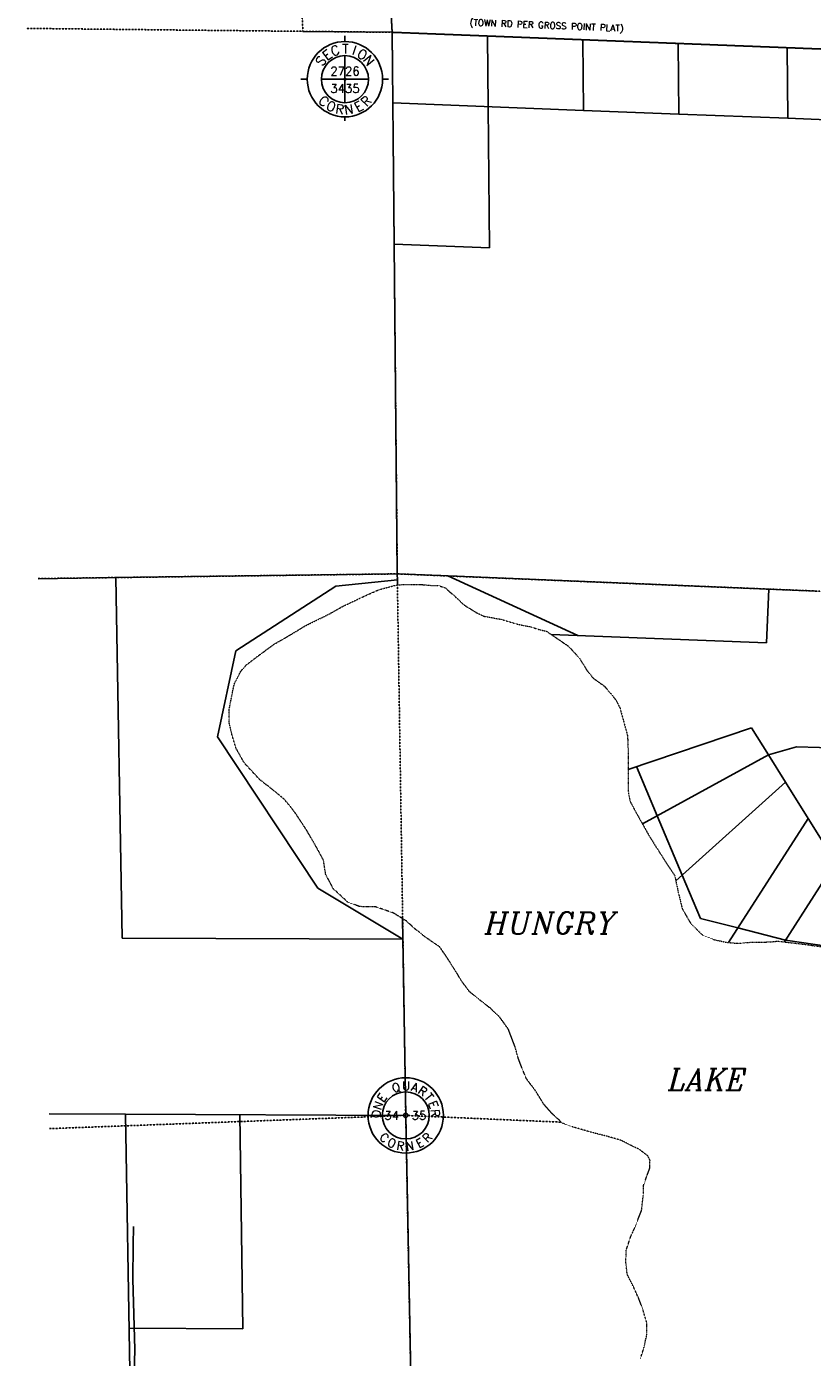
# Model space of a CAD drawing. Extents: x 382064 to 394843, y 99495 to 121971.
# Tile 3 of 36: x 382396 to 384232, y 102237 to 105346. Entities that reach past the tile are written whole.
import ezdxf
from ezdxf.enums import TextEntityAlignment as Align

# ---------------------------------------------------------------- set-up
doc = ezdxf.new("R2010")
doc.units = 0
doc.header["$LTSCALE"] = 0.005
doc.header["$MEASUREMENT"] = 0
for name, pattern in [('DGN Style 6', [74.75, 25, -12.5, 6.25, -12.5, 6, -12.5]), ('Erwl', [0.8, 0.175, -0.05, 0.35, -0.05, 0.175]), ('PHANTOM', [2.5, 1.25, -0.25, 0.25, -0.25, 0.25, -0.25])]:
    doc.linetypes.add(name, pattern=pattern)
for name, color, linetype in [('17N', 7, 'Continuous'), ('30F', 1, 'PHANTOM'), ('30Q', 1, 'PHANTOM'), ('30S', 1, 'PHANTOM'), ('47N', 7, 'Continuous'), ('Y', 2, 'Continuous')]:
    doc.layers.add(name, color=color, linetype=linetype)
for name, color, linetype, lineweight in [('E_RW_Existing', 1, 'Erwl', 25), ('E_RW_Property', 1, 'Continuous', 25), ('E_WTR', 4, 'DGN Style 6', 15)]:
    doc.layers.add(name, color=color, linetype=linetype, lineweight=lineweight)
doc.styles.add('DIM', font='SIMPLEX', dxfattribs={"height": 20})
doc.styles.add('L', font='ITALIC.shx', dxfattribs={"height": 50})
doc.styles.add('R', font='ROMANS.shx', dxfattribs={"height": 35})
doc.styles.add('T', font='TXT.shx', dxfattribs={"height": 20})

# ---------------------------------------------------------------- blocks, each defined once
blk = doc.blocks.new('S', base_point=(4834.4, 3124.9))
at = {"layer": 'Y'}
for p, q in [((4834.4, 3212.9), (4834.4, 3226.2)), ((4834.4, 3124.9), (4834.4, 3179.9)), ((4746.4, 3124.9), (4731.5, 3124.9)), ((4834.4, 3124.9), (4779.4, 3124.9)), ((4834.4, 3124.9), (4889.4, 3124.9)), ((4834.4, 3124.9), (4834.4, 3069.9)), ((4922.4, 3124.9), (4936.3, 3124.9)), ((4834.4, 3062.4), (4834.4, 3061)), ((4834.4, 3036.9), (4834.4, 3027.7))]:
    blk.add_line(p, q, dxfattribs=at)
for radius in [88, 55, 2]:
    blk.add_circle((4834.4, 3124.9), radius, dxfattribs=at)
at = {"layer": 'Y', "style": 'DIM'}
for s, rotation, p in [('C', 20, (4815.1, 3181.4)), ('I', 343, (4853, 3181.6)), ('S', 54, (4786.8, 3160.9)), ('E', 37, (4799.4, 3173.2)), ('O', 326, (4868.8, 3173.7)), ('N', 309, (4881.6, 3161.5)), ('C', 317.5308, (4777.7, 3065.5)), ('R', 45.5308, (4891.8, 3066.1)), ('O', 334.5308, (4797.5, 3051.5)), ('R', 351.5308, (4820.6, 3043.9)), ('N', 8.5308, (4844.9, 3043.4)), ('E', 28.5308, (4872.1, 3051.9))]:
    blk.add_text(s, height=22, rotation=rotation, dxfattribs=at).set_placement(p, align=Align.CENTER)
blk.add_text('T', height=22, dxfattribs=at).set_placement((4835.6, 3184.6), align=Align.CENTER)
at = {"layer": 'Y', "style": 'T'}
for tag, p in [('SECN', (4834.4, 3133.6)), ('SECS', (4834.4, 3093.1))]:
    blk.add_attdef(tag, text='', height=20, dxfattribs=at).set_placement(p, align=Align.CENTER)
blk = doc.blocks.new('Q', base_point=(2908.2, 2882.1))
at = {"layer": 'Y'}
for radius in [88, 55, 5]:
    blk.add_circle((2908.2, 2882.1), radius, dxfattribs=at)
at = {"layer": 'Y', "style": 'T'}
for s, rotation, p in [('Q', 20, (2889, 2937.8)), ('A', 343, (2926.4, 2938.2)), ('E', 54, (2861.2, 2917.6)), ('R', 326, (2942, 2930.4)), ('T', 309, (2954.7, 2918.4)), ('O', 88, (2849.4, 2885.2)), ('N', 71, (2852.8, 2902.3)), ('E', 292, (2963.2, 2903.2)), ('R', 275, (2967, 2886.2)), ('C', 317.5308, (2851.5, 2822.7)), ('E', 28.5308, (2945.9, 2809.1)), ('R', 45.5308, (2965.6, 2823.3)), ('O', 334.5308, (2871.3, 2808.7)), ('R', 351.5308, (2894.4, 2801.1)), ('N', 8.5308, (2918.7, 2800.6))]:
    blk.add_text(s, height=20, rotation=rotation, dxfattribs=at).set_placement(p, align=Align.CENTER)
blk.add_text('U', height=20, dxfattribs=at).set_placement((2909.3, 2941), align=Align.CENTER)
for tag, p in [('N', (2908.2, 2912.9)), ('W', (2875.2, 2882.1)), ('E', (2939, 2882.1)), ('S', (2908.2, 2850.2))]:
    blk.add_attdef(tag, text='', height=20, dxfattribs=at).set_placement(p, align=Align.MIDDLE)

msp = doc.modelspace()

# ---------------------------------------------------------------- linework, layer by layer
at = {"layer": '30F'}
for p in [(382422.6, 104056.8), (384653.4, 104010.7)]:
    msp.add_line(p, (383262.1, 104067.8), dxfattribs=at)
at = {"layer": '30Q'}
for p, q in [((382449.3, 102771.6), (383281.8, 102802.5)), ((383281.8, 102802.5), (383645.5, 102786.7))]:
    msp.add_line(p, q, dxfattribs=at)
at = {"layer": '30S'}
for p, q in [((382395.9, 105342.3), (383250.1, 105333.2)), ((385887.9, 105230.3), (383250.1, 105333.2)), ((383262.2, 104054), (383250.1, 105333.2)), ((383281.8, 102802.5), (383262.2, 104054)), ((383281.8, 102802.5), (383339.1, 99823.7))]:
    msp.add_line(p, q, dxfattribs=at)
at = {"layer": '30S', "flags": 128}
msp.add_lwpolyline([(383250.1, 105333.2), (383098.3, 107989)], dxfattribs=at)
at = {"layer": 'E_RW_Existing', "flags": 128}
for points in [[(383041.7, 105335.4), (383034.6, 105468.4), (383027.4, 105601.4), (383021.5, 105711.2), (383015.5, 105821), (383009.6, 105930.9), (383003.7, 106040.7), (382997.7, 106150.6), (382991.8, 106260.4), (382985.9, 106370.2), (382980, 106480.1), (382974, 106589.9), (382968.1, 106699.8), (383172.3, 106694.6), (383791.7, 106678.6), (383875.1, 105374.9), (383246.3, 105399.4), (383250.1, 105333.2), (384305.1, 105292.1), (384569, 105281.8), (384569.4, 105116.8), (384572.6, 104013.9)], [(382395.9, 105342.3), (383041.7, 105335.4)]]:
    msp.add_lwpolyline(points, dxfattribs=at)
at = {"layer": 'E_RW_Property'}
for p, q in [((383250.1, 105333.2), (383041.7, 105335.4)), ((383250.1, 105333.2), (383251.7, 105168.2)), ((383472.9, 105324.5), (383474.5, 105159.5)), ((383695.8, 105315.8), (383697.3, 105150.8)), ((383918.6, 105307.1), (383920.2, 105142.2)), ((384173.4, 105297.2), (384175, 105132.2)), ((383251.7, 105168.2), (383697.3, 105150.8)), ((383251.7, 105168.2), (383254.8, 104838.2)), ((383477.6, 104829.6), (383474.5, 105159.5)), ((383697.3, 105150.8), (383920.2, 105142.2)), ((383920.2, 105142.2), (384175, 105132.2)), ((384175, 105132.2), (384305.6, 105127.1)), ((383254.8, 104838.2), (383477.6, 104829.6)), ((383254.8, 104838.2), (383262.1, 104067.8)), ((383262.1, 104067.8), (382604.5, 104059)), ((382604.5, 104059), (382619.3, 103216.5)), ((382884.8, 103887.6), (383118.7, 104039.4)), ((383118.7, 104039.4), (383262.2, 104054)), ((383262.1, 104067.8), (383380.1, 104063)), ((383262.2, 104054), (383262.4, 104041.9)), ((383380.1, 104063), (383684.2, 103923.7)), ((383380.1, 104063), (384130, 104032.2)), ((384125.1, 103906.4), (384130, 104032.2)), ((384130, 104032.2), (384242.9, 104027.6)), ((383621.9, 103926.1), (384125.1, 103906.4)), ((382842, 103686.8), (382884.8, 103887.6)), ((384089.5, 103708.4), (383801.5, 103610.9)), ((384129.2, 103644.8), (384089.5, 103708.4)), ((383076.3, 103333.4), (382842, 103686.8)), ((384129.2, 103644.8), (383835, 103483.4)), ((384129.2, 103644.8), (384195.3, 103663.7)), ((384169, 103581.2), (384129.2, 103644.8)), ((384195.3, 103663.7), (384582.8, 103653.1)), ((383821, 103617.5), (383869.6, 103502.3)), ((384169, 103581.2), (383912.9, 103350.6)), ((384222, 103496.4), (384169, 103581.2)), ((383869.6, 103502.3), (383927.9, 103364.2)), ((384222, 103496.4), (384036.2, 103206.6)), ((384286, 103393.9), (384222, 103496.4)), ((384166.7, 103207.8), (384286, 103393.9)), ((383927.9, 103364.2), (383970.7, 103262.8)), ((383275.4, 103214.4), (383076.3, 103333.4)), ((383970.7, 103262.8), (384057.9, 103240.5)), ((384057.9, 103240.5), (384169.3, 103211.9)), ((382619.3, 103216.5), (383275.4, 103214.4)), ((384317.7, 103190.1), (384169.3, 103211.9)), ((382448.5, 102806.5), (382626.9, 102805.6)), ((382626.9, 102805.6), (382636.9, 102205.7)), ((382626.9, 102805.6), (383281.8, 102802.5)), ((382893.9, 102804.3), (382901.1, 102303.8)), ((382901.1, 102303.8), (382635.2, 102305.7))]:
    msp.add_line(p, q, dxfattribs=at)
at = {"layer": 'E_RW_Property', "flags": 128}
for points in [[(382422.6, 104056.6), (382604.5, 104059)], [(382545.8, 101366.2), (382593.2, 101535.5), (382634.5, 101698.2), (382641.9, 101739), (382650.2, 101781.5), (382651.3, 101819.7), (382652.9, 101911.1), (382645.5, 102137.6), (382648.9, 102255.5), (382643.8, 102420), (382644.8, 102499.2), (382645.7, 102542.7)]]:
    msp.add_lwpolyline(points, dxfattribs=at)
at = {"layer": 'E_RW_Property'}
for points in [[(383262.2, 104054), (383262.1, 104067.8)], [(383274.6, 103262.1), (383281.8, 102802.5), (383294.3, 102151), (383300.6, 101823.8)]]:
    msp.add_lwpolyline(points, dxfattribs=at)
at = {"layer": 'E_WTR'}
for points in [[(383274.6, 103262.1), (383252.1, 103275.9), (383211.1, 103289.7), (383174.4, 103290.3), (383146.5, 103300.7), (383112.9, 103331.7), (383094.8, 103365.7), (383089.5, 103399.1), (383071.1, 103433), (383050, 103469.1), (383027.1, 103504.2), (383013.9, 103522.1), (382998.2, 103540.8), (382972.6, 103562.2), (382940.5, 103587.2), (382904.5, 103626.2), (382885.2, 103660.5), (382875.6, 103692.8), (382869.3, 103719.9), (382869.1, 103750.2), (382875.5, 103782.6), (382881.1, 103810.3), (382896.1, 103839.7), (382909.3, 103855), (382937.9, 103876.8), (382973.7, 103903.2), (383006.8, 103922.2), (383046.7, 103946.3), (383104.3, 103974.8), (383134.6, 103991.9), (383177.9, 104012.5), (383218.7, 104030.7), (383259.2, 104041.6), (383262.4, 104041.9)], [(383262.4, 104041.9), (383279.4, 104043.2), (383316.7, 104043), (383341.4, 104040.9), (383357.8, 104040.6), (383373.6, 104035.5), (383397.4, 104014.7), (383418, 103995.2), (383446.6, 103977.5), (383464.4, 103968.9), (383478.5, 103966.4), (383504.8, 103961.6), (383539.7, 103951.3), (383552.6, 103948.2), (383574.3, 103943.9), (383594.2, 103937.5), (383610.5, 103934), (383662.3, 103898.6), (383686.4, 103872.3), (383704.7, 103843.2), (383719.3, 103824.6), (383745.8, 103805.6), (383761.5, 103787.5), (383772.6, 103773.7), (383782.4, 103754.3), (383800.1, 103689.6), (383801.7, 103649), (383801.6, 103615.6), (383801.4, 103578.5), (383801.4, 103561.9), (383805.8, 103536.6), (383820.5, 103509.3), (383849, 103458.4), (383863.6, 103434.7), (383885.4, 103400.3), (383910.2, 103363.1), (383919.3, 103320.6), (383928, 103285.1), (383947.4, 103251.5), (383975.5, 103223.5), (384004.1, 103212.8), (384031.3, 103207), (384058.8, 103204.5), (384088.7, 103207.2), (384134.3, 103207.8), (384150.1, 103209.8)], [(383648.3, 102784.3), (383624.3, 102806.2), (383604.2, 102828.8), (383586.3, 102858.3), (383564, 102887.9), (383553.5, 102913), (383544.7, 102936.1), (383537.8, 102961.5), (383521.5, 103004.2), (383502, 103031.2), (383479.9, 103052.7), (383454.9, 103072.3), (383430.5, 103091.9), (383412.3, 103116.4), (383399.7, 103137.6), (383379.3, 103169.8), (383361.2, 103196.1), (383329.3, 103217.9), (383303.7, 103238.1), (383283.2, 103256.8), (383274.6, 103262.1)], [(384150.1, 103209.8), (384210.1, 103202.8), (384259.3, 103195.9), (384301.8, 103188.7), (384315.2, 103183.8), (384322.3, 103180.4)], [(383830.7, 102235.3), (383838.8, 102260.8), (383845.1, 102290.3), (383845.3, 102317.5), (383836.7, 102346.7), (383827.5, 102372), (383813.5, 102403.2), (383807, 102416.1), (383799.3, 102431.5), (383796.2, 102458.5), (383796.9, 102487.3), (383807.8, 102520.2), (383815.8, 102537.2), (383833, 102580.8), (383837.1, 102617.1), (383837.3, 102637.9), (383844.2, 102657.9), (383852.2, 102679.3), (383852.6, 102697.6), (383847.4, 102708), (383827.8, 102723), (383815.8, 102728.7), (383784.1, 102744.5), (383752.2, 102753.7), (383720.4, 102761.6), (383670.7, 102776), (383648.3, 102784.3)]]:
    msp.add_lwpolyline(points, dxfattribs=at)

# ---------------------------------------------------------------- block references
at = {"layer": 'Y'}
msp.add_blockref('S', (383139.8, 105223.6), dxfattribs=at).add_auto_attribs({'SECS': '3435', 'SECN': '2726'})
ref = msp.add_blockref('Q', (383281.8, 102802.5), dxfattribs=at)
ref.add_attrib('E', '35', dxfattribs={"color": 2, "height": 20, "style": 'T'}).set_placement((383312.6, 102802.5), align=Align.MIDDLE)
ref.add_attrib('W', '34', dxfattribs={"color": 2, "height": 20, "style": 'T'}).set_placement((383248.8, 102802.5), align=Align.MIDDLE)

# ---------------------------------------------------------------- texts
at = {"layer": '17N', "style": 'R'}
msp.add_text('(TOWN RD PER GROSS POINT PLAT)', height=15, rotation=357.732, dxfattribs=at).set_placement((383610.6, 105342.1), align=Align.CENTER)
at = {"layer": '47N', "style": 'L'}
for s, p in [('HUNGRY', (383466.8, 103227.1)), ('LAKE', (383895.1, 102861.8))]:
    msp.add_text(s, height=50, dxfattribs=at).set_placement(p)

doc.saveas('drawing.dxf')
